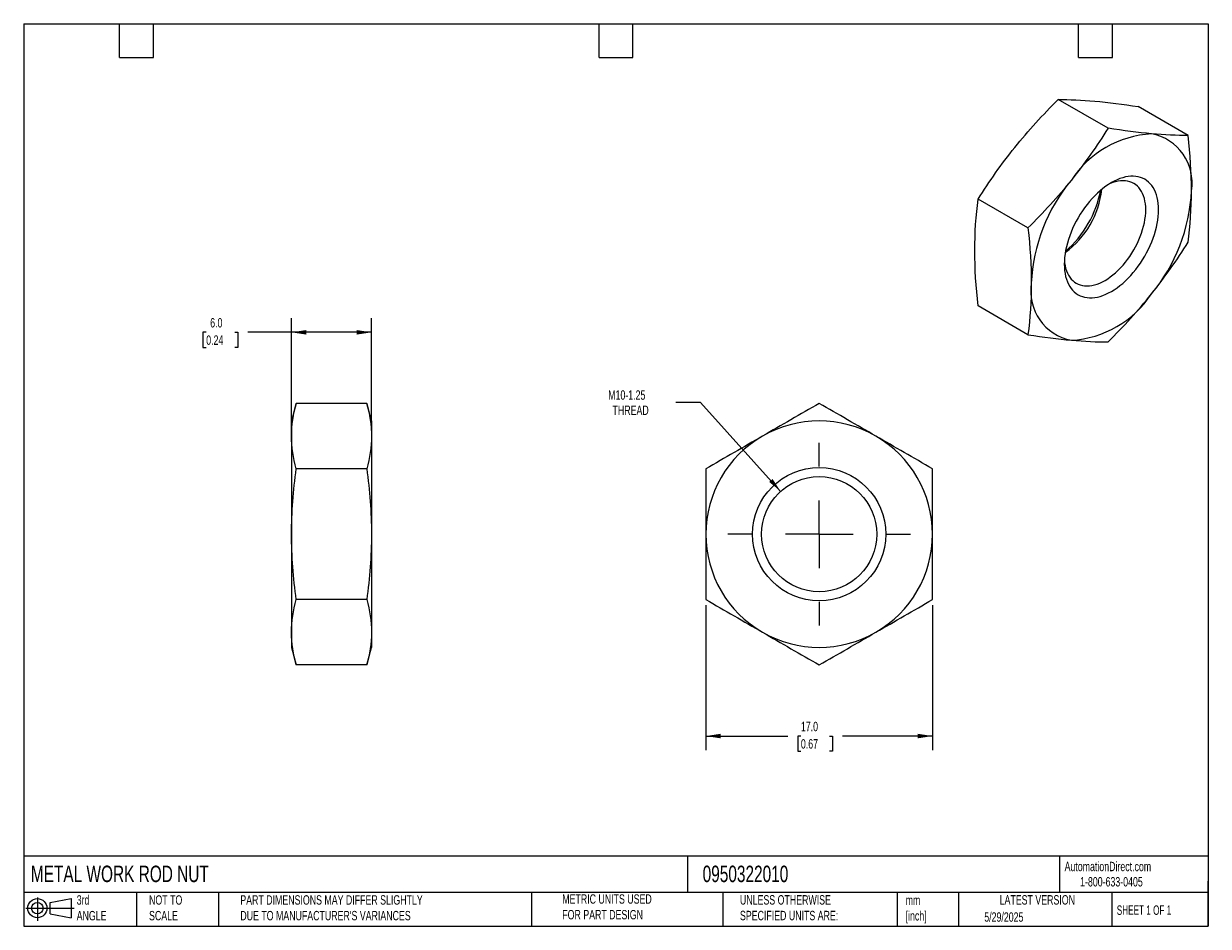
# Model space of a CAD drawing. Header units: millimetres. Extents: x 2.1 to 91, y 2.1 to 69.8.
import ezdxf

# ---------------------------------------------------------------- set-up
doc = ezdxf.new("R2010")
doc.units = ezdxf.units.MM
doc.header["$LTSCALE"] = 0.333333
doc.linetypes.add('SLD-Center', pattern=[19.05, 15.24, -1.27, 1.27, -1.27])
doc.linetypes.add('SLD-Solid', pattern=[0])
doc.layers.add('CENTER', color=40, linetype='SLD-Center')
doc.layers.add('SLD-DEFPOINTS', color=7, linetype='Continuous')
doc.layers.add('DIMENSIONS', color=140, linetype='SLD-Solid', lineweight=25)
doc.layers.add('TEXT', color=140, linetype='SLD-Solid', lineweight=25)
doc.styles.add('SLDTEXTSTYLE0', font='TXT', dxfattribs={"width": 0.7})
doc.styles.add('SLDTEXTSTYLE1', font='TXT', dxfattribs={"width": 0.65})
doc.dimstyles.new('SLDDIMSTYLE0', dxfattribs={"dimtxt": 0.719336, "dimasz": 1.100667, "dimexe": 0, "dimexo": 0.0625, "dimgap": 0.179834, "dimtad": 0, "dimtih": 1, "dimtoh": 1, "dimrnd": 1e-09, "dimzin": 4, "dimdsep": 46, "dimtxsty": 'SLDTEXTSTYLE0', "dimsah": 1, "dimcen": 0.09, "dimadec": 0, "dimazin": 1, "dimtfac": 1, "dimtofl": 0, "dimtmove": 0, "dimatfit": 3, "dimfxl": 0, "dimfrac": 2, "dimtolj": 1, "dimtzin": 12, "dimarcsym": 0})
doc.dimstyles.new('SLDDIMSTYLE1', dxfattribs={"dimtxt": 0.719336, "dimasz": 1.100667, "dimexe": 0, "dimexo": 0.0625, "dimgap": 0.179834, "dimtad": 0, "dimtih": 1, "dimtoh": 1, "dimrnd": 1e-09, "dimzin": 12, "dimdsep": 46, "dimtxsty": 'SLDTEXTSTYLE0', "dimsah": 1, "dimcen": 0, "dimadec": 0, "dimazin": 3, "dimtfac": 1, "dimtofl": 0, "dimtmove": 0, "dimatfit": 3, "dimfxl": 0, "dimfrac": 2, "dimtolj": 1, "dimtzin": 12, "dimarcsym": 0})

# ---------------------------------------------------------------- blocks, each defined once
blk = doc.blocks.new('Block11')
at = {"color": 7, "linetype": 'SLD-Solid', "lineweight": 18}
for p, q in [((0, 0.961), (3.625, 0.961)), ((0.863, 1.77), (0.863, 0)), ((1.827, 1.389), (3.392, 1.677)), ((1.827, 0.532), (1.827, 1.389)), ((3.392, 1.677), (3.392, 0.244)), ((1.827, 0.532), (3.392, 0.244))]:
    blk.add_line(p, q, dxfattribs=at)
for radius in [0.717, 0.429]:
    blk.add_circle((0.863, 0.961), radius, dxfattribs=at)
blk = doc.blocks.new('Block12')
at = {"layer": 'SLD-DEFPOINTS'}
blk.add_blockref('Block11', (0, 0), dxfattribs=at)
blk = doc.blocks.new('_D')
at = {"layer": 'DIMENSIONS'}
for p, q in [((22.216, 39.326), (22.216, 47.748)), ((28.216, 39.326), (28.216, 47.748)), ((15.814, 46.69), (15.572, 46.69)), ((15.572, 46.69), (15.572, 45.547)), ((17.951, 46.69), (18.193, 46.69)), ((18.193, 46.69), (18.193, 45.547)), ((22.216, 46.69), (18.926, 46.69)), ((28.216, 46.69), (22.216, 46.69)), ((15.572, 45.547), (15.814, 45.547)), ((18.193, 45.547), (17.951, 45.547))]:
    blk.add_line(p, q, dxfattribs=at)
for points in [[(22.216, 46.69), (23.317, 46.521), (23.317, 46.859)], [(28.216, 46.69), (27.115, 46.859), (27.115, 46.521)]]:
    blk.add_solid(points, dxfattribs=at)
at = {"layer": 'DIMENSIONS', "char_height": 0.7056, "attachment_point": 1, "style": 'SLDTEXTSTYLE0'}
for s, insert in [('6.0', (16.113, 47.761)), ('0.24', (15.814, 46.456))]:
    blk.add_mtext(s, dxfattribs=dict(at, insert=insert))
blk = doc.blocks.new('_D_1')
at = {"layer": 'DIMENSIONS'}
for p, q in [((53.316, 26.211), (53.316, 15.335)), ((70.316, 26.211), (70.316, 15.335)), ((53.316, 16.393), (59.468, 16.393)), ((60.442, 16.393), (60.201, 16.393)), ((60.201, 16.393), (60.201, 15.25)), ((62.58, 16.393), (62.821, 16.393)), ((62.821, 16.393), (62.821, 15.25)), ((70.316, 16.393), (63.554, 16.393)), ((60.201, 15.25), (60.442, 15.25)), ((62.821, 15.25), (62.58, 15.25))]:
    blk.add_line(p, q, dxfattribs=at)
for points in [[(53.316, 16.393), (54.417, 16.224), (54.417, 16.563)], [(70.316, 16.393), (69.215, 16.563), (69.215, 16.224)]]:
    blk.add_solid(points, dxfattribs=at)
at = {"layer": 'DIMENSIONS', "char_height": 0.7056, "attachment_point": 1, "style": 'SLDTEXTSTYLE0'}
for s, insert in [('17.0', (60.442, 17.464)), ('0.67', (60.442, 16.16))]:
    blk.add_mtext(s, dxfattribs=dict(at, insert=insert))
blk = doc.blocks.new('_D_2')
at = {"layer": 'DIMENSIONS'}
for p, q in [((52.918, 41.43), (51.066, 41.43)), ((58.924, 34.756), (52.918, 41.43))]:
    blk.add_line(p, q, dxfattribs=at)
blk.add_solid([(58.924, 34.756), (58.314, 35.687), (58.062, 35.461)], dxfattribs=at)
at = {"layer": 'DIMENSIONS', "char_height": 0.7056, "attachment_point": 1, "style": 'SLDTEXTSTYLE0'}
for s, insert in [('M10-1.25', (45.982, 42.339)), ('THREAD', (46.307, 41.196))]:
    blk.add_mtext(s, dxfattribs=dict(at, insert=insert))
blk = doc.blocks.new('SW_CENTERMARKSYMBOL_0')
at = {"layer": 'CENTER', "color": 0}
for p, q in [((0, 5.08), (0, 6.8635)), ((0, 0), (0, 2.54)), ((-5.08, 0), (-6.8635, 0)), ((0, 0), (-2.54, 0)), ((0, 0), (0, -2.54)), ((0, 0), (2.54, 0)), ((5.08, 0), (6.8635, 0)), ((0, -5.08), (0, -6.8635))]:
    blk.add_line(p, q, dxfattribs=at)

msp = doc.modelspace()

# ---------------------------------------------------------------- linework, layer by layer
for p, q in [((83.495, 62), (79.75, 64.162)), ((89.505, 61.463), (85.761, 63.624)), ((77.484, 54.523), (73.74, 56.685)), ((77.484, 46.509), (73.74, 48.671)), ((22.568, 41.357), (22.216, 40.042)), ((27.864, 41.357), (22.568, 41.357)), ((28.216, 40.042), (27.864, 41.357)), ((22.216, 40.042), (22.216, 38.903)), ((28.216, 40.042), (28.216, 38.903)), ((22.216, 38.903), (22.216, 31.542)), ((28.216, 38.903), (28.216, 31.542)), ((27.864, 36.449), (22.568, 36.449)), ((22.216, 31.542), (22.216, 24.181)), ((28.216, 31.542), (28.216, 24.181)), ((27.864, 26.634), (22.568, 26.634)), ((22.216, 24.181), (22.216, 23.042)), ((28.216, 24.181), (28.216, 23.042)), ((22.216, 23.042), (22.568, 21.727)), ((27.864, 21.727), (28.216, 23.042)), ((27.864, 21.727), (22.568, 21.727))]:
    msp.add_line(p, q)
at = {"flags": 128}
for points in [[(87.279, 55.883), (87.273, 56.126), (87.254, 56.36), (87.221, 56.586), (87.177, 56.801), (87.119, 57.005), (87.05, 57.198), (86.968, 57.379), (86.874, 57.547), (86.769, 57.701), (86.653, 57.841), (86.527, 57.967), (86.39, 58.077), (86.244, 58.172), (86.088, 58.251), (85.924, 58.315), (85.752, 58.362), (85.573, 58.392), (85.387, 58.406), (85.195, 58.403), (84.997, 58.383), (84.796, 58.347), (84.59, 58.295), (84.381, 58.226), (84.17, 58.141), (83.957, 58.041), (83.744, 57.925), (83.53, 57.794), (83.318, 57.649), (83.106, 57.49), (82.898, 57.318), (82.692, 57.133), (82.49, 56.936), (82.293, 56.727), (82.101, 56.509), (81.915, 56.28), (81.735, 56.043), (81.563, 55.797), (81.399, 55.545), (81.244, 55.286), (81.097, 55.022), (80.961, 54.753), (80.834, 54.482), (80.718, 54.208), (80.613, 53.932), (80.52, 53.656), (80.438, 53.381), (80.368, 53.108), (80.311, 52.837), (80.266, 52.57), (80.234, 52.308), (80.215, 52.051), (80.208, 51.801), (80.215, 51.558), (80.234, 51.324), (80.266, 51.099), (80.311, 50.883), (80.368, 50.679), (80.438, 50.486), (80.52, 50.305), (80.613, 50.138), (80.718, 49.983), (80.834, 49.843), (80.961, 49.718), (81.097, 49.607), (81.244, 49.512), (81.399, 49.433), (81.563, 49.37), (81.735, 49.323), (81.915, 49.292), (82.101, 49.279), (82.293, 49.281), (82.49, 49.301), (82.692, 49.337), (82.898, 49.39), (83.106, 49.458), (83.318, 49.543), (83.53, 49.644), (83.744, 49.759), (83.957, 49.89), (84.17, 50.035), (84.381, 50.194), (84.59, 50.366), (84.796, 50.551), (84.997, 50.748), (85.195, 50.957), (85.387, 51.176), (85.573, 51.404), (85.752, 51.642), (85.924, 51.887), (86.088, 52.14), (86.244, 52.398), (86.39, 52.662), (86.527, 52.931), (86.653, 53.203), (86.769, 53.477), (86.874, 53.752), (86.968, 54.028), (87.05, 54.303), (87.119, 54.576), (87.177, 54.847), (87.221, 55.114), (87.254, 55.376), (87.273, 55.633), (87.279, 55.883)], [(86.323, 55.883), (86.316, 56.11), (86.296, 56.329), (86.264, 56.538), (86.218, 56.737), (86.16, 56.924), (86.09, 57.1), (86.007, 57.263), (85.913, 57.412), (85.807, 57.547), (85.691, 57.668), (85.564, 57.773), (85.427, 57.863), (85.281, 57.936), (85.126, 57.993), (84.964, 58.034), (84.794, 58.058), (84.618, 58.065), (84.435, 58.055), (84.248, 58.029), (84.057, 57.985), (83.862, 57.925), (83.664, 57.849), (83.495, 57.771)], [(80.217, 52.092), (80.234, 51.908), (80.267, 51.699), (80.312, 51.5), (80.37, 51.312), (80.441, 51.137), (80.524, 50.974), (80.618, 50.825), (80.723, 50.689), (80.84, 50.569), (80.967, 50.464), (81.104, 50.374), (81.25, 50.3), (81.404, 50.243), (81.567, 50.202), (81.737, 50.178), (81.913, 50.171), (82.095, 50.181), (82.283, 50.208), (82.474, 50.251), (82.669, 50.311), (82.866, 50.388), (83.065, 50.48), (83.265, 50.588), (83.465, 50.711), (83.664, 50.849), (83.862, 51), (84.057, 51.165), (84.248, 51.343), (84.435, 51.532), (84.618, 51.733), (84.794, 51.943), (84.964, 52.163), (85.126, 52.392), (85.281, 52.628), (85.427, 52.87), (85.564, 53.117), (85.691, 53.369), (85.807, 53.624), (85.913, 53.882), (86.007, 54.14), (86.09, 54.398), (86.16, 54.655), (86.218, 54.909), (86.264, 55.16), (86.296, 55.407), (86.316, 55.648), (86.323, 55.883)]]:
    msp.add_lwpolyline(points, dxfattribs=at)
for radius in [5, 4.323]:
    msp.add_circle((61.816, 31.542), radius)
for centre, radius, start, end in [((87.213, 53.843), 7.758, 93.42955, 146.56508), ((86.056, 57.906), 3.746, 350.86792, 79.33342), ((90.75, 49.778), 13.03, 140.20298, 177.38566), ((76.255, 58.165), 6.807, 306.27414, 353.73124), ((74.956, 58.915), 8.14, 311.03095, 348.97443), ((76.738, 57.906), 13.03, 320.20298, 357.38566), ((81.432, 49.778), 3.746, 170.86792, 259.33342), ((80.274, 53.841), 7.758, 273.42955, 326.56508), ((61.816, 31.542), 8.5, 60, 120), ((61.816, 31.542), 8.5, 120, 180), ((61.816, 31.542), 8.5, 0, 60), ((61.816, 31.542), 8.5, 180, 240), ((61.816, 31.542), 8.5, 300, 0), ((61.816, 31.542), 8.5, 240, 300)]:
    msp.add_arc(centre, radius, start, end)
for points in [[(76.496, 60.567), (77.503, 61.82), (78.599, 63.01), (79.75, 64.162)], [(79.75, 64.162), (80.593, 64.162), (81.499, 64.127), (82.506, 64.037)], [(82.506, 64.037), (83.513, 63.947), (84.609, 63.803), (85.761, 63.624)], [(83.495, 62), (82.652, 60.671), (81.745, 59.371), (80.739, 58.118)], [(86.749, 61.588), (85.742, 61.678), (84.646, 61.822), (83.495, 62)], [(89.505, 61.463), (88.662, 61.463), (87.756, 61.498), (86.749, 61.588)], [(89.754, 57.312), (89.754, 58.654), (89.659, 60.044), (89.505, 61.463)], [(73.74, 56.685), (74.583, 58.015), (75.489, 59.315), (76.496, 60.567)], [(80.739, 58.118), (79.732, 56.865), (78.636, 55.675), (77.484, 54.523)], [(89.505, 53.449), (89.659, 54.689), (89.754, 55.969), (89.754, 57.312)], [(73.491, 52.822), (73.491, 54.164), (73.586, 55.444), (73.74, 56.685)], [(77.484, 54.523), (77.638, 53.104), (77.733, 51.715), (77.733, 50.372)], [(86.749, 49.566), (87.756, 50.819), (88.662, 52.119), (89.505, 53.449)], [(73.74, 48.671), (73.586, 50.089), (73.491, 51.479), (73.491, 52.822)], [(77.733, 50.372), (77.733, 49.03), (77.638, 47.75), (77.484, 46.509)], [(83.495, 45.972), (84.646, 47.123), (85.742, 48.314), (86.749, 49.566)], [(77.484, 46.509), (78.636, 46.331), (79.732, 46.187), (80.739, 46.097)], [(80.739, 46.097), (81.745, 46.006), (82.652, 45.972), (83.495, 45.972)], [(22.216, 38.903), (22.216, 39.725), (22.35, 40.542), (22.568, 41.357)], [(27.864, 41.357), (28.082, 40.542), (28.216, 39.725), (28.216, 38.903)], [(61.816, 41.357), (60.406, 40.542), (58.99, 39.725), (57.566, 38.903)], [(66.066, 38.903), (64.642, 39.725), (63.226, 40.542), (61.816, 41.357)], [(22.568, 36.449), (22.35, 37.264), (22.216, 38.081), (22.216, 38.903)], [(28.216, 38.903), (28.216, 38.081), (28.082, 37.264), (27.864, 36.449)], [(57.566, 38.903), (56.142, 38.081), (54.726, 37.264), (53.316, 36.449)], [(70.316, 36.449), (68.906, 37.264), (67.49, 38.081), (66.066, 38.903)], [(22.216, 31.542), (22.216, 33.186), (22.35, 34.821), (22.568, 36.449)], [(27.864, 36.449), (28.082, 34.821), (28.216, 33.186), (28.216, 31.542)], [(53.316, 36.449), (53.316, 34.821), (53.316, 33.186), (53.316, 31.542)], [(70.316, 31.542), (70.316, 33.186), (70.316, 34.821), (70.316, 36.449)], [(22.568, 26.634), (22.35, 28.263), (22.216, 29.898), (22.216, 31.542)], [(28.216, 31.542), (28.216, 29.898), (28.082, 28.263), (27.864, 26.634)], [(53.316, 31.542), (53.316, 29.898), (53.316, 28.263), (53.316, 26.634)], [(70.316, 26.634), (70.316, 28.263), (70.316, 29.898), (70.316, 31.542)], [(22.216, 24.181), (22.216, 25.003), (22.35, 25.82), (22.568, 26.634)], [(27.864, 26.634), (28.082, 25.82), (28.216, 25.003), (28.216, 24.181)], [(53.316, 26.634), (54.726, 25.82), (56.142, 25.003), (57.566, 24.181)], [(66.066, 24.181), (67.49, 25.003), (68.906, 25.82), (70.316, 26.634)], [(22.568, 21.727), (22.35, 22.541), (22.216, 23.358), (22.216, 24.181)], [(28.216, 24.181), (28.216, 23.358), (28.082, 22.541), (27.864, 21.727)], [(57.566, 24.181), (58.99, 23.358), (60.406, 22.541), (61.816, 21.727)], [(61.816, 21.727), (63.226, 22.541), (64.642, 23.358), (66.066, 24.181)]]:
    msp.add_open_spline(points, degree=3)
at = {"layer": 'TEXT'}
for p, q in [((2.117, 69.85), (91.017, 69.85)), ((2.117, 69.85), (2.117, 2.117)), ((9.313, 67.31), (9.313, 69.85)), ((11.853, 67.31), (11.853, 69.85)), ((45.297, 67.31), (45.297, 69.85)), ((47.837, 67.31), (47.837, 69.85)), ((81.28, 67.31), (81.28, 69.85)), ((83.82, 67.31), (83.82, 69.85)), ((91.017, 69.85), (91.017, 2.117)), ((9.313, 67.31), (11.853, 67.31)), ((45.297, 67.31), (47.837, 67.31)), ((81.28, 67.31), (83.82, 67.31)), ((91.017, 7.375), (2.117, 7.375)), ((51.92, 7.375), (51.92, 4.657)), ((79.858, 7.375), (79.858, 4.657)), ((91.017, 2.117), (91.017, 5.503)), ((91.017, 4.657), (2.117, 4.657)), ((10.583, 4.657), (10.583, 2.117)), ((16.737, 4.657), (16.737, 2.117)), ((40.215, 4.657), (40.215, 2.117)), ((54.593, 4.657), (54.593, 2.117)), ((67.675, 4.657), (67.675, 2.117)), ((72.271, 4.657), (72.271, 2.117)), ((83.783, 4.657), (83.783, 2.117)), ((2.117, 2.117), (91.017, 2.117))]:
    msp.add_line(p, q, dxfattribs=at)

# ---------------------------------------------------------------- block references
at = {"layer": 'CENTER'}
msp.add_blockref('SW_CENTERMARKSYMBOL_0', (61.816, 31.542), dxfattribs=at)
at = {"layer": 'SLD-DEFPOINTS'}
msp.add_blockref('Block12', (2.279, 2.518), dxfattribs=at)

# ---------------------------------------------------------------- texts
at = {"layer": 'TEXT'}
for s, insert, char_height, attachment_point, style in [('METAL WORK ROD NUT', (2.655, 6.669), 1.23472, 1, 'SLDTEXTSTYLE0'), ('0950322010', (53.069, 6.669), 1.2347, 1, 'SLDTEXTSTYLE0'), ('AutomationDirect.com', (80.232, 6.959), 0.70556, 1, 'SLDTEXTSTYLE0'), ('1-800-633-0405', (81.397, 5.812), 0.70556, 1, 'SLDTEXTSTYLE0'), ('3rd^JANGLE', (6.094, 4.446), 0.7056, 1, 'SLDTEXTSTYLE0'), ('NOT TO^JSCALE', (11.525, 4.446), 0.70556, 1, 'SLDTEXTSTYLE0'), ("PART DIMENSIONS MAY DIFFER SLIGHTLY ^JDUE TO MANUFACTURER'S VARIANCES", (18.373, 4.447), 0.70556, 1, 'SLDTEXTSTYLE0'), ('METRIC UNITS USED ^JFOR PART DESIGN', (42.535, 4.519), 0.70556, 1, 'SLDTEXTSTYLE0'), ('UNLESS OTHERWISE ^JSPECIFIED UNITS ARE:', (55.869, 4.454), 0.70556, 1, 'SLDTEXTSTYLE0'), ('LATEST VERSION', (78.184, 4.455), 0.70556, 2, 'SLDTEXTSTYLE0'), ('mm^J[inch]', (68.302, 4.432), 0.7056, 1, 'SLDTEXTSTYLE0'), ('SHEET 1 OF 1', (84.147, 3.684), 0.70556, 1, 'SLDTEXTSTYLE1'), ('5/29/2025', (74.204, 3.166), 0.7056, 1, 'SLDTEXTSTYLE0')]:
    msp.add_mtext(s, dxfattribs=dict(at, insert=insert, char_height=char_height, attachment_point=attachment_point, style=style))

# ---------------------------------------------------------------- dimensions: what is measured, and where the dimension line sits
at = {"layer": 'DIMENSIONS'}
for base, p1, p2, picture, middle in [((22.216, 46.69), (28.216, 38.903), (22.216, 38.903), '_D', (16.883, 46.69)), ((70.316, 16.393), (53.316, 26.634), (70.316, 26.634), '_D_1', (61.511, 16.393))]:
    dim = msp.add_linear_dim(base=base, p1=p1, p2=p2, dimstyle='SLDDIMSTYLE0', dxfattribs=at)
    dim.commit()
    dim.dimension.update_dxf_attribs({"geometry": picture, "text_midpoint": middle, "dimtype": 160})
dim = msp.add_diameter_dim_2p(p1=(64.708, 28.328), p2=(58.924, 34.756), text='M10-1.25\\PTHREAD', dimstyle='SLDDIMSTYLE1', override={"dimpost": '<>'}, dxfattribs=at)
dim.commit()
dim.dimension.update_dxf_attribs({"geometry": '_D_2', "text_midpoint": (48.259, 41.43), "dimtype": 163})

doc.saveas('drawing.dxf')
